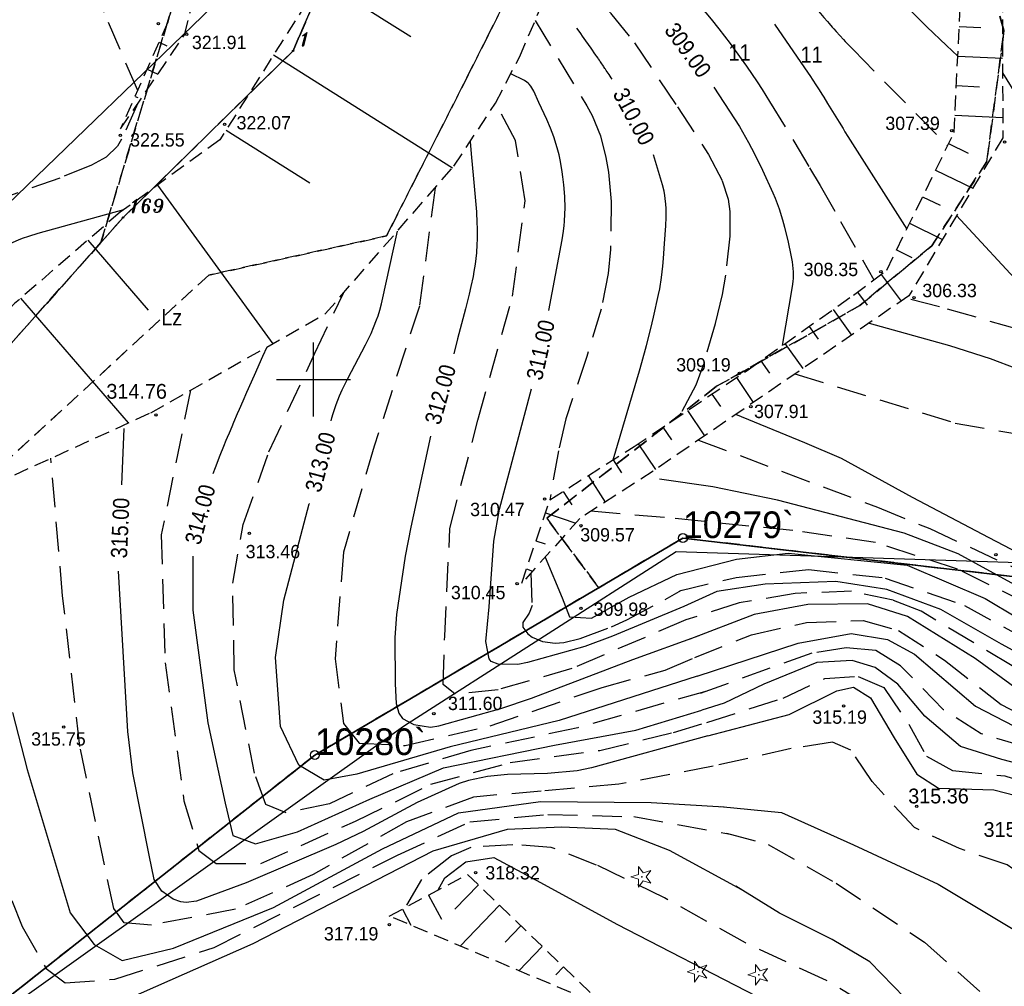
# Model space of a CAD drawing. Extents: x 4615668 to 9294084, y 5331114 to 10688993.
# Tile 107 of 181: x 4655875 to 4655942, y 5335472 to 5335537. Entities that reach past the tile are written whole.
import ezdxf
from ezdxf.enums import TextEntityAlignment as Align

# ---------------------------------------------------------------- set-up
doc = ezdxf.new("R2010")
doc.units = 0
doc.header["$MEASUREMENT"] = 0
for name, pattern in [('GEN7', [13.75, 9.75, -1.5, 1, -1.5]), ('KONTUR', [1.5, 1, -0.5]), ('SKARPA1', [1.5, 1, -0.5]), ('WARSTWICA', [3, 2, -1])]:
    doc.linetypes.add(name, pattern=pattern)
for name, color, linetype in [('10', 7, 'Continuous'), ('2', 7, 'Continuous'), ('38', 7, 'Continuous'), ('47', 7, 'Continuous'), ('5', 7, 'Continuous'), ('50', 7, 'Continuous'), ('51', 7, 'Continuous'), ('52', 7, 'Continuous'), ('57', 7, 'Continuous'), ('59', 7, 'Continuous'), ('60', 7, 'Continuous'), ('62', 7, 'Continuous'), ('7', 4, 'GEN7'), ('SZZPZ_922', 7, 'Continuous')]:
    doc.layers.add(name, color=color, linetype=linetype)
doc.styles.add('ITALICT', font='ITALICT', dxfattribs={"height": 0.2})
doc.styles.add('txt', font='TXT', dxfattribs={"height": 0.2})

# ---------------------------------------------------------------- blocks, each defined once
blk = doc.blocks.new('203')
at = {"layer": '57', "color": 3, "linetype": 'Continuous'}
blk.add_circle((0, 0), 0.045, dxfattribs=at)
blk = doc.blocks.new('WYS')
at = {"layer": '52', "color": 67, "linetype": 'Continuous'}
blk.add_circle((0, 0), 0.08, dxfattribs=at)
blk = doc.blocks.new('DI')
at = {"layer": 'SZZPZ_922', "color": 7, "linetype": 'Continuous', "lineweight": 13}
for p, q in [((-0.227, 0.699), (0.087, 0.267)), ((-0.227, 0.164), (-0.227, 0.699)), ((-0.736, -0.001), (-0.227, 0.164)), ((0.087, 0.267), (0.595, 0.431)), ((0.595, 0.431), (0.281, -0.001)), ((-0.227, -0.166), (-0.736, -0.001)), ((-0.227, -0.702), (-0.227, -0.166)), ((0.087, -0.268), (-0.227, -0.702)), ((0.595, -0.434), (0.087, -0.268)), ((0.281, -0.001), (0.595, -0.434))]:
    blk.add_line(p, q, dxfattribs=at)
blk.add_circle((0, 0), 0.0203, dxfattribs=at)

msp = doc.modelspace()

# ---------------------------------------------------------------- linework, layer by layer
at = {"layer": '2', "color": 5, "linetype": 'Continuous'}
for p, q in [((4655893.594, 5335535.22), (4655899.206, 5335548.144)), ((4655890.034, 5335540.036), (4655866.325, 5335517.137)), ((4655882.12, 5335523.957), (4655893.594, 5335535.22)), ((4655868.216, 5335508.332), (4655882.12, 5335523.957)), ((4655919.927, 5335502.305), (4655895.067, 5335487.645)), ((4655895.067, 5335487.645), (4655919.927, 5335502.305)), ((4655956.517, 5335498.035), (4655919.927, 5335502.305)), ((4655919.927, 5335502.305), (4655956.517, 5335498.035)), ((4655895.067, 5335487.645), (4655870.587, 5335468.295)), ((4655870.587, 5335468.295), (4655895.067, 5335487.645))]:
    msp.add_line(p, q, dxfattribs=at)
at = {"layer": '38', "color": 97, "linetype": 'Continuous'}
msp.add_lwpolyline([(4655856.102, 5335483.865), (4655858.385, 5335495.383), (4655870.18, 5335467.567), (4655901.047, 5335489.6), (4655919.475, 5335501.407), (4655942.582, 5335500.661), (4655954.861, 5335497.336), (4655974.836, 5335505.586)], dxfattribs=at)
at = {"layer": '50', "color": 245, "linetype": 'WARSTWICA'}
for points in [[(4655883.102, 5335532.552), (4655880.842, 5335537.818), (4655880.432, 5335538.801), (4655880.169, 5335539.46), (4655879.667, 5335540.789), (4655879.428, 5335541.457), (4655878.97, 5335542.803), (4655878.538, 5335544.156), (4655878.263, 5335545.063), (4655877.741, 5335546.883), (4655875.398, 5335555.35)], [(4655919.829, 5335549.565), (4655926.732, 5335540.804), (4655927.325, 5335540.054), (4655927.623, 5335539.68), (4655927.923, 5335539.306), (4655928.073, 5335539.12), (4655928.376, 5335538.749), (4655928.528, 5335538.564), (4655928.756, 5335538.288), (4655929.063, 5335537.921), (4655929.218, 5335537.738), (4655929.451, 5335537.465), (4655929.686, 5335537.194), (4655929.804, 5335537.059), (4655930.015, 5335536.819), (4655930.121, 5335536.7), (4655930.281, 5335536.523), (4655930.522, 5335536.257), (4655930.765, 5335535.994), (4655930.888, 5335535.863), (4655931.135, 5335535.603), (4655931.259, 5335535.474), (4655931.447, 5335535.281), (4655937.799, 5335528.806)], [(4655913.723, 5335546.748), (4655920.749, 5335538.65), (4655921.473, 5335537.797), (4655921.829, 5335537.365), (4655922.354, 5335536.709), (4655923.122, 5335535.71), (4655923.867, 5335534.693), (4655924.229, 5335534.177), (4655924.936, 5335533.133), (4655925.28, 5335532.605), (4655925.783, 5335531.804), (4655927.412, 5335529.121), (4655928.48, 5335527.323), (4655929.185, 5335526.12), (4655930.576, 5335523.703), (4655932.824, 5335519.754)], [(4655911.686, 5335541.52), (4655915.043, 5335537.779), (4655916.657, 5335535.753), (4655919.564, 5335531.434), (4655921.656, 5335528.229), (4655922.584, 5335526.451), (4655922.987, 5335525.206), (4655923.1, 5335524.369), (4655923.09, 5335522.695), (4655922.811, 5335520.067), (4655922.581, 5335518.755), (4655922.107, 5335516.788), (4655921.29, 5335513.976), (4655920.791, 5335512.626), (4655919.779, 5335510.737), (4655919.618, 5335510.502)], [(4655909.951, 5335537.281), (4655913.446, 5335531.502), (4655913.801, 5335530.852), (4655914.353, 5335529.471), (4655914.726, 5335528.014), (4655914.892, 5335527.022), (4655915.073, 5335525.041), (4655915.038, 5335521.8), (4655914.867, 5335520.175), (4655914.412, 5335517.766), (4655913.435, 5335514.569), (4655912.016, 5335510.358), (4655911.514, 5335508.202), (4655910.944, 5335504.893)], [(4655941.518, 5335533.728), (4655944.345, 5335529.126), (4655944.618, 5335528.613), (4655945.009, 5335527.518), (4655945.583, 5335525.225), (4655945.999, 5335524.126), (4655947.077, 5335522.205), (4655947.697, 5335521.297), (4655948.733, 5335520.003), (4655949.952, 5335518.829), (4655951.664, 5335517.372), (4655952.444, 5335516.566), (4655953.582, 5335515.15), (4655955.675, 5335512.182), (4655957.787, 5335508.301), (4655959.298, 5335506.376), (4655960.186, 5335505.539), (4655961.719, 5335504.465), (4655963.212, 5335503.765), (4655963.98, 5335503.524), (4655965.163, 5335503.299), (4655969.162, 5335502.832)], [(4655883.123, 5335531.678), (4655882.02, 5335529.253), (4655881.748, 5335528.79), (4655880.976, 5335528.048), (4655879.994, 5335527.49), (4655877.847, 5335526.631), (4655872.614, 5335524.789), (4655868.502, 5335522.883), (4655866.567, 5335521.694), (4655864.755, 5335520.352), (4655861.324, 5335517.468), (4655857.891, 5335514.363)], [(4655920.124, 5335496.777), (4655912.429, 5335493.485), (4655907.446, 5335492.061), (4655904.548, 5335491.756), (4655903.734, 5335492.417), (4655903.836, 5335495.673), (4655904.192, 5335502.947), (4655906.073, 5335510.273), (4655908.412, 5335518.639), (4655909.276, 5335525.1), (4655908.615, 5335529.169), (4655907.278, 5335531.696)], [(4655903.193, 5335525.975), (4655902.128, 5335517.979), (4655899.077, 5335508.517), (4655896.992, 5335501.344), (4655896.435, 5335494.146), (4655896.995, 5335489.771), (4655898.062, 5335488.448), (4655901.164, 5335488.296), (4655906.91, 5335489.618), (4655914.463, 5335492.213), (4655918.734, 5335493.383), (4655920.732, 5335494.239)], [(4655921.533, 5335491.965), (4655912.834, 5335489.483), (4655905.614, 5335487.956), (4655900.326, 5335486.379), (4655896.055, 5335484.344), (4655893.133, 5335483.735), (4655891.76, 5335484.295), (4655890.997, 5335486.431), (4655889.624, 5335493.401), (4655889.523, 5335499.251), (4655890.235, 5335503.219), (4655891.964, 5335508.125), (4655895.066, 5335514.789), (4655896.996, 5335518.854)], [(4655976.319, 5335472.932), (4655975.277, 5335474.792), (4655972.666, 5335478.136), (4655969.015, 5335482.442), (4655967.256, 5335484.648), (4655960.783, 5335493.46), (4655957.65, 5335497.938), (4655956.757, 5335499.309), (4655955.139, 5335502.148), (4655952.106, 5335507.966), (4655950.426, 5335510.798), (4655949.854, 5335511.583), (4655948.472, 5335512.963), (4655945.997, 5335514.773), (4655944.689, 5335515.521), (4655942.608, 5335516.389), (4655937.261, 5335517.938), (4655934.953, 5335518.514)], [(4655927.483, 5335513.39), (4655938.305, 5335510.078), (4655944.732, 5335508.951), (4655946.467, 5335507.449), (4655950.83, 5335499.799), (4655957.245, 5335490.535), (4655963.202, 5335480.914), (4655965.017, 5335476.725), (4655966.988, 5335468.981), (4655968.911, 5335464.428), (4655972.331, 5335461.663)], [(4655886.67, 5335512.294), (4655884.697, 5335502.532), (4655884.952, 5335493.883), (4655886.223, 5335484.548), (4655887.24, 5335481.19), (4655888.409, 5335480.326), (4655891.409, 5335480.326), (4655897.816, 5335483.174), (4655902.9, 5335485.667), (4655908.258, 5335487.142), (4655914.309, 5335487.956), (4655919.292, 5335489.177), (4655921.551, 5335489.847)], [(4655920.976, 5335508.927), (4655933.064, 5335504.389), (4655936.599, 5335502.942), (4655943.543, 5335499.729), (4655946.71, 5335498.174), (4655948.247, 5335497.308), (4655950.471, 5335495.826), (4655951.027, 5335495.34), (4655951.969, 5335494.211), (4655954.979, 5335490.023), (4655956.393, 5335487.862), (4655958.701, 5335484.034), (4655959.77, 5335482.08), (4655961.225, 5335479.066), (4655962.368, 5335475.947), (4655963.636, 5335471.699), (4655964.359, 5335469.603), (4655965.395, 5335466.872), (4655965.982, 5335465.54), (4655967.095, 5335463.662), (4655969.437, 5335460.795)], [(4655921.978, 5335486.898), (4655915.59, 5335485.67), (4655910.353, 5335485.213), (4655905.776, 5335484.806), (4655901.251, 5335483.127), (4655894.946, 5335479.566), (4655889.709, 5335477.226), (4655884.028, 5335476.162), (4655882.197, 5335476.315), (4655881.485, 5335477.281), (4655879.197, 5335488.219), (4655878.036, 5335498.411), (4655877.236, 5335507.692)], [(4655966.92, 5335460.15), (4655966.114, 5335461.531), (4655963.378, 5335467.386), (4655960.991, 5335474.9), (4655958.371, 5335480.609), (4655956.102, 5335484.891), (4655951.677, 5335490.774), (4655948.242, 5335494.327), (4655943.293, 5335497.823), (4655938.461, 5335500.211), (4655932.941, 5335502.003), (4655927.352, 5335502.819), (4655918.678, 5335503.692), (4655913.713, 5335504.111)], [(4655909.665, 5335499.96), (4655909.735, 5335497.755), (4655909.533, 5335497.242), (4655909.111, 5335496.596), (4655909.125, 5335496.28), (4655909.453, 5335495.842), (4655909.752, 5335495.609), (4655910.447, 5335495.313), (4655911.301, 5335495.214), (4655911.876, 5335495.248), (4655912.989, 5335495.517), (4655915.113, 5335496.312), (4655916.142, 5335496.789), (4655918.735, 5335498.162), (4655919.831, 5335498.78)], [(4655919.693, 5335498.748), (4655923.517, 5335499.642), (4655928.412, 5335500.178), (4655933.594, 5335499.606), (4655938.954, 5335497.747), (4655944.065, 5335494.958), (4655948.41, 5335491.616), (4655952.27, 5335487.325), (4655955.807, 5335481.39), (4655959.37, 5335474.328), (4655961.657, 5335466.963), (4655963.467, 5335461.888), (4655965.299, 5335458.413)], [(4655963.918, 5335456.927), (4655963.754, 5335457.303), (4655961.717, 5335461.236), (4655959.894, 5335465.92), (4655957.968, 5335472.873), (4655955.364, 5335479.261), (4655951.612, 5335485.339), (4655947.515, 5335490.102), (4655942.155, 5335493.677), (4655936.008, 5335497.36), (4655934.124, 5335498.102), (4655931.301, 5335498.71), (4655927.513, 5335498.567), (4655923.733, 5335497.922), (4655920.124, 5335496.777)], [(4655866.967, 5335498.372), (4655871.286, 5335486.177), (4655875.303, 5335476.053), (4655876.929, 5335473.215), (4655878.2, 5335472.249), (4655881.556, 5335472.503), (4655888.268, 5335474.64), (4655900.655, 5335480.888), (4655905.536, 5335483.126), (4655910.81, 5335483.636), (4655916.607, 5335483.483), (4655923.015, 5335482.32)], [(4655920.732, 5335494.239), (4655924.555, 5335495.776), (4655928.272, 5335496.599), (4655932.096, 5335496.742), (4655934.49, 5335496.062), (4655937.599, 5335494.06), (4655941.423, 5335491.057), (4655945.475, 5335488.965), (4655947.977, 5335486.748), (4655951.8, 5335481.528), (4655955.118, 5335475.367), (4655957.406, 5335467.465), (4655959.476, 5335460.907), (4655960.584, 5335458.118), (4655960.548, 5335456.652), (4655959.119, 5335455.651), (4655954.973, 5335454.292), (4655951.721, 5335451.825), (4655946.197, 5335446.156), (4655940.621, 5335439.426)], [(4655934.437, 5335439.567), (4655940.195, 5335444.555), (4655946.27, 5335449.596), (4655951.202, 5335453.779), (4655953.436, 5335455.87), (4655956.331, 5335457.264), (4655957.081, 5335458.265), (4655957.045, 5335460.446), (4655955.509, 5335465.631), (4655951.516, 5335477.319), (4655949.085, 5335482.289), (4655946.691, 5335485.543), (4655944.761, 5335487.402), (4655943.046, 5335488.189), (4655940.08, 5335489.083), (4655937.521, 5335490.705), (4655934.626, 5335493.673), (4655932.946, 5335494.71), (4655930.945, 5335494.889), (4655928.622, 5335494.531), (4655921.015, 5335491.778)], [(4655921.551, 5335489.847), (4655926.697, 5335491.492), (4655929.521, 5335492.815), (4655931.772, 5335492.958), (4655933.487, 5335492.207), (4655935.238, 5335489.633), (4655936.382, 5335487.559), (4655938.133, 5335486.594), (4655941.671, 5335486.236), (4655944.423, 5335485.342), (4655946.374, 5335483.256), (4655947.768, 5335480.288), (4655949.412, 5335475.962), (4655950.877, 5335471.242), (4655952.341, 5335465.435), (4655953.949, 5335459.857), (4655954.128, 5335458.686), (4655951.233, 5335456.863), (4655947.445, 5335453.251), (4655942.985, 5335449.694), (4655937.839, 5335446.047), (4655933.515, 5335444.152), (4655929.191, 5335442.722), (4655924.021, 5335441.861)], [(4655910.877, 5335447.287), (4655914.743, 5335446.212), (4655919.676, 5335445.486), (4655924.731, 5335445.534), (4655928.691, 5335446.297), (4655933.944, 5335448.014), (4655939.018, 5335450.588), (4655942.842, 5335453.413), (4655946.237, 5335457.024), (4655948.346, 5335460.635), (4655948.731, 5335462.534), (4655948.552, 5335465.93), (4655947.122, 5335471.329), (4655945.872, 5335476.049), (4655944.657, 5335478.23), (4655941.833, 5335480.232), (4655938.595, 5335481.321), (4655935.558, 5335482.751), (4655932.699, 5335485.862), (4655931.269, 5335487.971), (4655930.018, 5335488.507), (4655927.231, 5335488.078), (4655921.978, 5335486.898)], [(4655922.871, 5335482.358), (4655925.694, 5335481.607), (4655930.269, 5335478.997), (4655936.237, 5335474.992), (4655940.699, 5335471.043), (4655942.271, 5335467.897), (4655942.414, 5335463.928), (4655940.987, 5335459.486), (4655938.057, 5335454.659), (4655934.697, 5335452.049), (4655931.624, 5335450.189), (4655928.229, 5335448.974), (4655924.368, 5335447.832), (4655920.16, 5335447.396), (4655916.557, 5335447.686), (4655913.002, 5335448.461), (4655911.169, 5335449.095)], [(4655914.539, 5335449.975), (4655916.388, 5335449.256), (4655919.169, 5335449.159), (4655922.192, 5335449.691), (4655924.732, 5335450.949), (4655927.729, 5335453.121), (4655929.551, 5335454.409), (4655932.16, 5335457.162), (4655934.662, 5335460.415), (4655935.877, 5335463.276), (4655935.807, 5335465.76), (4655934.592, 5335468.37), (4655932.233, 5335470.837), (4655929.625, 5335472.41), (4655924.157, 5335474.949), (4655918.679, 5335477.999), (4655914.091, 5335480.216), (4655911.033, 5335481.403), (4655908.442, 5335481.59), (4655905.602, 5335481.403), (4655904.291, 5335480.841), (4655902.262, 5335479.248), (4655901.162, 5335477.334)]]:
    msp.add_lwpolyline(points, dxfattribs=at)
at = {"layer": '50', "color": 216, "linetype": 'Continuous'}
for points in [[(4655929.536, 5335544.654), (4655931.375, 5335542.343), (4655932.026, 5335541.543), (4655932.47, 5335541.018), (4655933.379, 5335539.984), (4655933.843, 5335539.476), (4655934.789, 5335538.475), (4655935.755, 5335537.493), (4655936.409, 5335536.849), (4655937.735, 5335535.58), (4655938.492, 5335534.869)], [(4655926.111, 5335537.015), (4655928.393, 5335533.707), (4655928.498, 5335533.553), (4655928.706, 5335533.244), (4655928.91, 5335532.932), (4655929.044, 5335532.724), (4655929.133, 5335532.584), (4655929.31, 5335532.304), (4655929.441, 5335532.093), (4655929.702, 5335531.669), (4655930.478, 5335530.396), (4655930.739, 5335529.973), (4655930.87, 5335529.762), (4655931.069, 5335529.446), (4655935.048, 5335523.179)], [(4655910.873, 5335517.671), (4655911.766, 5335522.452), (4655911.858, 5335523.033), (4655911.903, 5335523.422), (4655911.926, 5335523.683), (4655911.955, 5335524.206), (4655911.963, 5335524.6), (4655911.945, 5335525.388), (4655911.887, 5335526.177), (4655911.827, 5335526.701), (4655911.779, 5335527.05), (4655911.664, 5335527.743), (4655911.566, 5335528.208), (4655911.488, 5335528.513), (4655911.307, 5335529.113), (4655911.205, 5335529.41), (4655910.98, 5335529.997), (4655910.733, 5335530.579), (4655910.193, 5335531.74), (4655909.855, 5335532.492), (4655909.725, 5335532.727), (4655909.652, 5335532.836), (4655909.544, 5335532.969), (4655909.485, 5335533.03), (4655909.389, 5335533.113), (4655909.226, 5335533.215), (4655908.304, 5335533.68)], [(4655922.016, 5335532.762), (4655923.409, 5335530.635), (4655923.743, 5335530.107), (4655923.957, 5335529.75), (4655924.365, 5335529.025), (4655924.561, 5335528.658), (4655924.938, 5335527.915), (4655925.299, 5335527.162), (4655925.995, 5335525.63), (4655926.148, 5335525.27), (4655926.421, 5335524.543), (4655926.655, 5335523.806), (4655926.794, 5335523.308), (4655927.039, 5335522.295), (4655927.225, 5335521.412), (4655927.3, 5335520.968), (4655927.351, 5335520.524), (4655927.367, 5335520.303), (4655927.37, 5335519.861), (4655927.356, 5335519.64), (4655927.314, 5335519.311), (4655926.626, 5335515.31)], [(4655905.561, 5335529.096), (4655905.618, 5335528.261), (4655905.776, 5335526.586), (4655905.919, 5335525.098), (4655905.975, 5335524.355), (4655906.013, 5335523.613), (4655906.024, 5335523.243), (4655906.025, 5335522.505), (4655906.013, 5335522.136), (4655905.979, 5335521.585), (4655905.893, 5335520.82), (4655905.814, 5335520.311), (4655905.753, 5335519.973), (4655905.612, 5335519.297), (4655905.495, 5335518.792), (4655905.237, 5335517.783), (4655904.698, 5335515.766), (4655904.455, 5335514.756)], [(4655855.273, 5335508.056), (4655861.459, 5335513.999), (4655861.928, 5335514.434), (4655862.249, 5335514.715), (4655862.908, 5335515.256), (4655863.246, 5335515.518), (4655863.932, 5335516.027), (4655864.633, 5335516.519), (4655866.059, 5335517.472), (4655866.585, 5335517.812), (4655867.648, 5335518.47), (4655868.723, 5335519.103), (4655869.447, 5335519.514), (4655870.91, 5335520.317), (4655871.701, 5335520.752), (4655872.757, 5335521.336), (4655873.287, 5335521.62), (4655874.091, 5335522.026), (4655874.498, 5335522.216), (4655875.047, 5335522.452), (4655875.325, 5335522.561), (4655875.745, 5335522.713), (4655876.388, 5335522.911), (4655882.164, 5335524.493)], [(4655938.411, 5335524.097), (4655943.157, 5335518.957), (4655949.141, 5335516.025), (4655951.93, 5335514.128), (4655955.162, 5335508.477), (4655959.285, 5335501.407), (4655965.483, 5335493.54), (4655972.929, 5335484.636), (4655975.388, 5335482.027), (4655977.33, 5335481.28), (4655978.102, 5335481.227)], [(4655896.168, 5335510.234), (4655896.217, 5335510.421), (4655896.303, 5335510.728), (4655896.505, 5335511.331), (4655896.741, 5335511.923), (4655896.915, 5335512.313), (4655897.289, 5335513.082), (4655898.489, 5335515.362), (4655898.861, 5335516.131), (4655899.033, 5335516.52), (4655899.242, 5335517.045), (4655899.337, 5335517.31), (4655899.466, 5335517.713), (4655899.576, 5335518.122), (4655899.624, 5335518.329), (4655900.643, 5335523.045)], [(4655932.505, 5335516.835), (4655937.938, 5335515.324), (4655940.666, 5335514.446), (4655942.448, 5335513.753), (4655945.962, 5335512.157), (4655946.415, 5335511.893), (4655947.186, 5335511.184), (4655948.706, 5335509.143), (4655949.374, 5335508.082), (4655950.265, 5335506.421), (4655952.518, 5335501.481), (4655953.027, 5335500.105), (4655953.687, 5335498.263), (4655954.115, 5335497.385), (4655956.879, 5335492.99), (4655960.84, 5335487.318), (4655962.751, 5335484.437), (4655970.83, 5335471.549), (4655974.799, 5335464.847)], [(4655891.823, 5335515.212), (4655891.538, 5335514.567), (4655890.964, 5335513.277), (4655890.454, 5335512.131), (4655890.2, 5335511.557), (4655889.949, 5335510.983), (4655889.824, 5335510.695), (4655889.576, 5335510.119), (4655889.453, 5335509.831), (4655889.271, 5335509.397), (4655889.145, 5335509.094), (4655889.063, 5335508.891), (4655888.9, 5335508.484), (4655888.66, 5335507.873), (4655888.342, 5335507.057), (4655888.182, 5335506.649)], [(4655919.994, 5335497.689), (4655915.174, 5335495.67), (4655913.292, 5335494.981), (4655909.429, 5335493.889), (4655908.777, 5335493.767), (4655907.446, 5335493.788), (4655906.982, 5335493.955), (4655906.836, 5335494.144), (4655906.614, 5335495.313), (4655906.836, 5335497.654), (4655907.155, 5335502.09), (4655907.547, 5335504.267), (4655909.696, 5335512.377)], [(4655970.917, 5335461.261), (4655970.263, 5335461.906), (4655967.544, 5335464.497), (4655966.071, 5335468.068), (4655963.299, 5335476.373), (4655960.658, 5335482.853), (4655955.594, 5335491.31), (4655952.422, 5335495.477), (4655950.343, 5335497.572), (4655947.96, 5335499.117), (4655944.063, 5335500.525), (4655940.603, 5335502.315), (4655935.44, 5335505.04), (4655930.627, 5335507.679), (4655928.149, 5335508.738), (4655923.489, 5335510.651)], [(4655902.887, 5335509.19), (4655901.553, 5335503.031), (4655901.171, 5335501.076), (4655900.587, 5335497.13), (4655900.472, 5335495.579), (4655900.488, 5335492.463), (4655900.554, 5335491.138), (4655900.742, 5335490.479), (4655900.991, 5335490.125), (4655901.759, 5335489.716), (4655902.885, 5335489.539), (4655903.437, 5335489.614), (4655907.628, 5335490.789), (4655909.691, 5335491.496), (4655916.555, 5335494.091), (4655921.021, 5335495.722)], [(4655968.188, 5335460.49), (4655966.422, 5335462.919), (4655964.814, 5335466.093), (4655963.336, 5335469.754), (4655961.512, 5335475.627), (4655959.763, 5335480.049), (4655956.559, 5335485.805), (4655953.096, 5335490.531), (4655950.355, 5335493.966), (4655946.85, 5335496.7), (4655942.344, 5335499.139), (4655938.511, 5335501.25), (4655934.871, 5335502.642), (4655926.321, 5335504.876), (4655921.942, 5335505.765), (4655918.335, 5335506.29)], [(4655920.899, 5335492.964), (4655911.573, 5335489.97), (4655904.2, 5335488.19), (4655897.895, 5335486.358), (4655895.708, 5335485.951), (4655893.98, 5335486.969), (4655892.759, 5335489.563), (4655892.403, 5335494.243), (4655892.963, 5335498.11), (4655894.692, 5335504.621), (4655894.699, 5335504.649)], [(4655886.829, 5335501.087), (4655886.83, 5335497.442), (4655887.847, 5335489.811), (4655889.016, 5335484.399), (4655889.525, 5335482.212), (4655891.05, 5335481.652), (4655893.897, 5335482.466), (4655898.779, 5335484.654), (4655903.762, 5335486.79), (4655911.261, 5335488.312), (4655916.752, 5335489.329), (4655921.203, 5335490.675)], [(4655964.806, 5335457.841), (4655963.874, 5335459.556), (4655962.567, 5335461.675), (4655961.164, 5335465.56), (4655959.072, 5335472.065), (4655957.793, 5335475.981), (4655955.378, 5335480.753), (4655952.44, 5335485.707), (4655949.46, 5335489.383), (4655945.301, 5335493.042), (4655941.434, 5335495.133), (4655937.34, 5335497.475), (4655933.7, 5335498.83), (4655930.247, 5335499.364), (4655925.47, 5335499.195), (4655922.228, 5335498.706), (4655919.994, 5335497.689)], [(4655942.918, 5335439.846), (4655946.974, 5335445.244), (4655951.276, 5335450.038), (4655953.613, 5335451.998), (4655955.598, 5335453.108), (4655958.018, 5335453.79), (4655960.764, 5335454.724), (4655961.902, 5335455.485), (4655962.298, 5335456.59), (4655961.874, 5335458.298), (4655959.865, 5335462.851), (4655957.803, 5335469.995), (4655956.788, 5335473.844), (4655955.658, 5335476.686), (4655953.769, 5335480.112), (4655950.73, 5335484.765), (4655948.496, 5335487.651), (4655944.673, 5335490.493), (4655939.671, 5335494.175), (4655935.093, 5335496.996), (4655932.383, 5335497.867), (4655928.36, 5335497.822), (4655924.748, 5335497.14), (4655920.394, 5335495.484)], [(4655920.899, 5335492.964), (4655927.699, 5335495.197), (4655931.292, 5335495.854), (4655933.752, 5335495.453), (4655935.559, 5335494.465), (4655939.676, 5335490.938), (4655944.913, 5335488.239), (4655948.37, 5335485.025), (4655951.56, 5335480.146), (4655953.807, 5335475.302), (4655957.35, 5335464.565), (4655958.516, 5335460.122), (4655958.452, 5335457.464), (4655957.921, 5335456.427), (4655955.731, 5335455.396), (4655953.364, 5335454.457), (4655948.196, 5335449.778), (4655941.36, 5335442.971), (4655937.423, 5335439.318)], [(4655929.956, 5335439.652), (4655939.072, 5335445.426), (4655946.029, 5335450.453), (4655949.694, 5335454.058), (4655953.463, 5335456.843), (4655954.572, 5335457.419), (4655955.38, 5335458.893), (4655955.293, 5335462.492), (4655952.836, 5335469.898), (4655949.851, 5335477.947), (4655948.337, 5335481.647), (4655947.222, 5335483.439), (4655945.509, 5335485.517), (4655944.328, 5335486.603), (4655941.459, 5335487.353), (4655938.674, 5335488.221), (4655936.255, 5335490.274), (4655934.43, 5335492.444), (4655932.911, 5335493.562), (4655931.353, 5335494.034), (4655928.961, 5335493.901), (4655925.392, 5335492.435), (4655922.716, 5335491.161), (4655921.203, 5335490.675)], [(4655874.648, 5335490.512), (4655875.649, 5335486.667), (4655878.547, 5335476.978), (4655880.174, 5335474.841), (4655882.056, 5335473.773), (4655885.513, 5335474.587), (4655892.276, 5335477.334), (4655899.648, 5335481.302), (4655904.765, 5335483.738), (4655910.307, 5335484.501), (4655917.781, 5335484.45), (4655922.704, 5335484.146)], [(4655922.448, 5335484.172), (4655926.574, 5335483.756), (4655931.445, 5335481.577), (4655937.167, 5335478.929), (4655942.342, 5335475.809), (4655944.67, 5335473.022), (4655946.091, 5335466.447), (4655946.102, 5335461.72), (4655945.195, 5335458.401), (4655943.558, 5335456.055), (4655940.57, 5335453.786), (4655936.06, 5335451.102), (4655931.134, 5335448.911), (4655928.431, 5335447.988), (4655924.223, 5335446.888), (4655920.185, 5335446.598), (4655916.678, 5335446.791), (4655910.565, 5335448.304)], [(4655923.905, 5335478.547), (4655919.029, 5335481.19), (4655915.368, 5335482.614), (4655911.758, 5335482.767), (4655908.047, 5335482.614), (4655903.032, 5335481.145), (4655890.879, 5335474.887), (4655882.367, 5335471.13), (4655878.96, 5335470.214), (4655875.961, 5335470.265), (4655874.232, 5335471.181), (4655872.452, 5335474.894), (4655869.147, 5335481.253), (4655868.277, 5335482.897)], [(4655903.402, 5335478.528), (4655903.851, 5335479.344), (4655905.255, 5335480.437), (4655907.159, 5335480.718), (4655910.312, 5335479.032), (4655915.461, 5335476.221), (4655924.903, 5335471.344), (4655930.375, 5335468.297), (4655933.515, 5335465.34), (4655933.614, 5335464.69), (4655933.173, 5335463.142), (4655931.693, 5335461.194), (4655927.082, 5335456.551), (4655923.206, 5335452.685), (4655921.271, 5335450.967), (4655918.998, 5335449.975), (4655917.305, 5335450.072), (4655916.459, 5335450.477)], [(4655912.961, 5335449.563), (4655914.816, 5335448.63), (4655917.428, 5335448.098), (4655920.451, 5335448.025), (4655924.223, 5335448.678), (4655928.187, 5335449.871), (4655930.782, 5335451.874), (4655934.212, 5335454.944), (4655936.69, 5335457.817), (4655937.681, 5335460.415), (4655938.045, 5335463.769), (4655937.282, 5335467.287), (4655935.71, 5335470.432), (4655932.549, 5335473.667), (4655930.017, 5335475.182), (4655926.449, 5335476.959), (4655923.509, 5335478.794)]]:
    msp.add_lwpolyline(points, dxfattribs=at)
at = {"layer": '50', "color": 7, "linetype": 'Continuous'}
for points in [[(4655915.148, 5335533.298), (4655915.078, 5335533.404), (4655914.938, 5335533.616), (4655914.813, 5335533.804), (4655914.751, 5335533.899), (4655914.689, 5335533.993), (4655914.657, 5335534.04), (4655914.595, 5335534.133), (4655914.563, 5335534.18), (4655914.516, 5335534.25), (4655914.452, 5335534.344), (4655914.41, 5335534.406), (4655914.353, 5335534.489), (4655914.324, 5335534.531), (4655914.282, 5335534.593), (4655914.225, 5335534.676), (4655914.196, 5335534.718), (4655914.11, 5335534.842), (4655914.053, 5335534.925), (4655913.939, 5335535.09), (4655913.809, 5335535.276), (4655913.723, 5335535.4), (4655913.55, 5335535.648), (4655913.377, 5335535.895), (4655913.147, 5335536.225), (4655913.031, 5335536.39), (4655912.859, 5335536.638), (4655912.773, 5335536.762)], [(4655915.225, 5335507.598), (4655916.989, 5335513.608), (4655917.152, 5335514.176), (4655917.461, 5335515.314), (4655917.75, 5335516.458), (4655917.934, 5335517.224), (4655918.287, 5335518.767), (4655918.365, 5335519.147), (4655918.487, 5335519.91), (4655918.574, 5335520.676), (4655918.619, 5335521.187), (4655918.691, 5335522.21), (4655918.769, 5335523.389), (4655918.792, 5335523.983), (4655918.789, 5335524.574), (4655918.774, 5335524.868), (4655918.736, 5335525.257), (4655918.709, 5335525.45), (4655918.657, 5335525.738), (4655918.549, 5335526.162), (4655917.935, 5335528.197)], [(4655882.039, 5335505.907), (4655882.196, 5335509.707)], [(4655910.618, 5335501.019), (4655911.768, 5335498.264), (4655912.276, 5335496.993), (4655913.751, 5335496.891), (4655916.293, 5335498.315), (4655919.525, 5335499.847), (4655923.552, 5335500.881), (4655927.036, 5335501.287), (4655935.076, 5335500.48), (4655940.344, 5335498.231), (4655946.887, 5335494.297), (4655949.943, 5335491.138), (4655954.541, 5335485.338), (4655957.941, 5335479.627), (4655959.925, 5335475.107)], [(4655921.601, 5335488.936), (4655913.752, 5335486.786), (4655912.775, 5335486.576), (4655910.771, 5335486.398), (4655908.069, 5335486.321), (4655906.737, 5335486.199), (4655905.437, 5335485.93), (4655904.804, 5335485.718), (4655901.982, 5335484.429), (4655898.336, 5335482.491), (4655896.478, 5335481.599), (4655890.427, 5335479.005), (4655887.071, 5335477.784), (4655886.374, 5335477.683), (4655886.019, 5335477.721), (4655885.489, 5335477.897), (4655884.733, 5335478.445), (4655884.205, 5335479.234), (4655883.868, 5335480.887), (4655882.765, 5335486.433), (4655882.444, 5335489.23), (4655881.809, 5335500.062)], [(4655921.598, 5335488.935), (4655927.098, 5335490.376), (4655930.326, 5335491.975), (4655931.458, 5335492.226), (4655932.604, 5335491.519), (4655934.194, 5335488.805), (4655935.716, 5335486.347), (4655937.189, 5335485.41), (4655940.926, 5335485.293), (4655943.116, 5335484.733), (4655945.433, 5335482.646), (4655947.435, 5335478.405), (4655948.758, 5335473.193)]]:
    msp.add_lwpolyline(points, dxfattribs=at)
at = {"layer": '51', "color": 3, "linetype": 'Continuous'}
for p, q in [((4655895.486, 5335540.017), (4655901.55, 5335536.182)), ((4655938.59, 5335536.866), (4655940.049, 5335536.795)), ((4655884.543, 5335535.806), (4655885.075, 5335535.571)), ((4655892.279, 5335534.946), (4655904.354, 5335527.309)), ((4655938.492, 5335534.869), (4655941.515, 5335534.72)), ((4655883.733, 5335533.978), (4655884.465, 5335533.653)), ((4655938.394, 5335532.871), (4655939.957, 5335532.795)), ((4655882.923, 5335532.149), (4655883.123, 5335532.061)), ((4655938.295, 5335530.874), (4655941.528, 5335530.715)), ((4655882.113, 5335530.32), (4655882.18, 5335530.291)), ((4655889.072, 5335529.874), (4655894.721, 5335526.302)), ((4655937.874, 5335528.959), (4655939.201, 5335528.31)), ((4655936.996, 5335527.163), (4655939.504, 5335525.936)), ((4655884.434, 5335526.144), (4655892.221, 5335515.438)), ((4655936.117, 5335525.366), (4655937.298, 5335524.788)), ((4655935.239, 5335523.569), (4655937.454, 5335522.486)), ((4655879.733, 5335522.425), (4655883.812, 5335517.705)), ((4655934.36, 5335521.772), (4655935.395, 5335521.267)), ((4655933.309, 5335520.118), (4655934.662, 5335518.314)), ((4655875.193, 5335518.502), (4655882.469, 5335510.082)), ((4655931.709, 5335518.918), (4655932.36, 5335518.05)), ((4655930.082, 5335517.755), (4655931.313, 5335516.017)), ((4655928.45, 5335516.6), (4655929.056, 5335515.743)), ((4655926.817, 5335515.445), (4655928.014, 5335513.754)), ((4655925.185, 5335514.289), (4655925.774, 5335513.456)), ((4655923.541, 5335513.15), (4655924.677, 5335511.466)), ((4655921.883, 5335512.031), (4655922.456, 5335511.183)), ((4655920.225, 5335510.913), (4655921.379, 5335509.203)), ((4655918.567, 5335509.794), (4655919.148, 5335508.933)), ((4655916.91, 5335508.675), (4655918.08, 5335506.941)), ((4655915.225, 5335507.598), (4655915.788, 5335506.707)), ((4655913.534, 5335506.53), (4655914.671, 5335504.73)), ((4655911.843, 5335505.461), (4655912.417, 5335504.553)), ((4655910.644, 5335504.006), (4655912.685, 5335503.317)), ((4655910.004, 5335502.111), (4655910.616, 5335501.904)), ((4655909.364, 5335500.216), (4655909.772, 5335500.079)), ((4655906.11, 5335478.883), (4655904.514, 5335477.229)), ((4655902.744, 5335478.177), (4655903.614, 5335476.547)), ((4655900.979, 5335477.236), (4655901.559, 5335476.149)), ((4655907.549, 5335477.494), (4655904.893, 5335474.743)), ((4655908.988, 5335476.105), (4655907.928, 5335475.007)), ((4655910.427, 5335474.716), (4655908.844, 5335473.076)), ((4655911.866, 5335473.327), (4655911.343, 5335472.785))]:
    msp.add_line(p, q, dxfattribs=at)
at = {"layer": '51', "color": 3, "linetype": 'SKARPA1'}
for points in [[(4655902.337, 5335563.025), (4655902.324, 5335562.927), (4655898.541, 5335544.848), (4655888.653, 5335529.212), (4655881.922, 5335524.317), (4655874.78, 5335518.145), (4655866.665, 5335509.518), (4655861.963, 5335503.484), (4655858.408, 5335495.521)], [(4655891.545, 5335563.025), (4655891.449, 5335562.644), (4655886.969, 5335545.094), (4655885.143, 5335537.16), (4655881.949, 5335529.95)], [(4655881.949, 5335529.95), (4655886.268, 5335536.308), (4655888.631, 5335545.959), (4655891.663, 5335558.425), (4655893.051, 5335563.025)], [(4655934.487, 5335549.672), (4655937.537, 5335550.128), (4655941.497, 5335540.344), (4655941.532, 5335529.35), (4655935.191, 5335518.677), (4655917.923, 5335506.833), (4655912.963, 5335503.626), (4655909.044, 5335499.269)], [(4655909.044, 5335499.269), (4655910.944, 5335504.893), (4655916.623, 5335508.482), (4655924.263, 5335513.637), (4655931.448, 5335518.722), (4655933.692, 5335520.405), (4655938.238, 5335529.704), (4655938.694, 5335538.989), (4655934.487, 5335549.672)], [(4655865.783, 5335496.366), (4655870.706, 5335504.709), (4655883.989, 5335510.776), (4655895.774, 5335517.45), (4655904.461, 5335527.432), (4655907.278, 5335531.696), (4655908.908, 5335534.847), (4655910.879, 5335539.449)], [(4655900.097, 5335476.766), (4655905.383, 5335479.584), (4655918.857, 5335466.579), (4655920.935, 5335457.618), (4655920.068, 5335453.37), (4655918.075, 5335450.899), (4655910.386, 5335448.89)], [(4655910.386, 5335448.89), (4655914.217, 5335452.155), (4655918.593, 5335458.31), (4655913.74, 5335471.011), (4655900.097, 5335476.766)]]:
    msp.add_lwpolyline(points, dxfattribs=at)
at = {"layer": '60', "color": 7, "linetype": 'Continuous'}
for p, q in [((4655894.967, 5335510.525), (4655894.967, 5335515.525)), ((4655894.967, 5335510.525), (4655894.967, 5335515.525)), ((4655892.467, 5335513.025), (4655897.467, 5335513.025)), ((4655892.467, 5335513.025), (4655897.467, 5335513.025))]:
    msp.add_line(p, q, dxfattribs=at)
at = {"layer": '62', "color": 215, "linetype": 'Continuous'}
for centre in [(4655919.927, 5335502.305), (4655895.067, 5335487.645)]:
    msp.add_circle(centre, 0.3, dxfattribs=at)
at = {"layer": '7', "color": 245, "linetype": 'KONTUR'}
for p, q in [((4655892.939, 5335563.025), (4655880.615, 5335522.264)), ((4655880.615, 5335522.264), (4655892.939, 5335563.025)), ((4655899.91, 5335522.714), (4655920.332, 5335563.025)), ((4655920.332, 5335563.025), (4655899.91, 5335522.714)), ((4655893.594, 5335535.22), (4655899.206, 5335548.144)), ((4655899.206, 5335548.144), (4655893.594, 5335535.22)), ((4655938.884, 5335546.247), (4655941.609, 5335536.586)), ((4655941.609, 5335536.586), (4655938.884, 5335546.247)), ((4655941.609, 5335536.586), (4655940.453, 5335527.75)), ((4655940.453, 5335527.75), (4655941.609, 5335536.586)), ((4655882.12, 5335523.957), (4655893.594, 5335535.22)), ((4655893.594, 5335535.22), (4655882.12, 5335523.957)), ((4655940.453, 5335527.75), (4655936.737, 5335522.054)), ((4655936.737, 5335522.054), (4655940.453, 5335527.75)), ((4655880.615, 5335522.264), (4655882.12, 5335523.957)), ((4655882.12, 5335523.957), (4655880.615, 5335522.264)), ((4655887.897, 5335520.071), (4655899.91, 5335522.714)), ((4655899.91, 5335522.714), (4655887.897, 5335520.071)), ((4655868.216, 5335508.332), (4655880.615, 5335522.264)), ((4655880.615, 5335522.264), (4655868.216, 5335508.332)), ((4655936.737, 5335522.054), (4655931.866, 5335518.008)), ((4655931.866, 5335518.008), (4655936.737, 5335522.054)), ((4655865.107, 5335499.098), (4655887.897, 5335520.071)), ((4655887.897, 5335520.071), (4655865.107, 5335499.098)), ((4655931.866, 5335518.008), (4655922.205, 5335512.558)), ((4655922.205, 5335512.558), (4655931.866, 5335518.008)), ((4655922.205, 5335512.558), (4655910.727, 5335503.64)), ((4655910.727, 5335503.64), (4655922.205, 5335512.558)), ((4655910.727, 5335503.64), (4655914.243, 5335498.953)), ((4655914.243, 5335498.953), (4655910.727, 5335503.64)), ((4655919.927, 5335502.305), (4655914.243, 5335498.953)), ((4655956.517, 5335498.035), (4655919.927, 5335502.305)), ((4655919.927, 5335502.305), (4655956.517, 5335498.035)), ((4655914.243, 5335498.953), (4655895.067, 5335487.645)), ((4655895.067, 5335487.645), (4655870.587, 5335468.295)), ((4655870.587, 5335468.295), (4655895.067, 5335487.645))]:
    msp.add_line(p, q, dxfattribs=at)
msp.add_lwpolyline([(4655895.067, 5335487.645), (4655914.243, 5335498.953), (4655919.927, 5335502.305)], dxfattribs=at)

# ---------------------------------------------------------------- block references
at = {"layer": '47', "color": 3, "linetype": 'Continuous'}
for p in [(4655917.156, 5335479.416), (4655920.94, 5335473.01), (4655925.051, 5335472.804)]:
    msp.add_blockref('DI', p, dxfattribs=at)
at = {"layer": '52', "color": 67, "linetype": 'Continuous'}
for p in [(4655884.503, 5335537.053), (4655886.412, 5335536.349), (4655888.975, 5335530.265), (4655938.077, 5335529.834), (4655881.94, 5335529.511), (4655941.654, 5335529.058), (4655933.294, 5335520.306), (4655935.535, 5335518.538), (4655923.738, 5335513.43), (4655924.513, 5335511.189), (4655884.336, 5335510.621), (4655910.58, 5335504.942), (4655913.042, 5335503.132), (4655890.645, 5335502.634), (4655941.06, 5335501.186), (4655908.731, 5335499.23), (4655913.042, 5335497.551), (4655903.104, 5335490.432), (4655930.781, 5335490.965), (4655878.105, 5335489.537), (4655935.721, 5335484.183), (4655905.927, 5335479.691), (4655900.101, 5335476.176)]:
    msp.add_blockref('WYS', p, dxfattribs=at)
at = {"layer": '57', "color": 3, "linetype": 'Continuous'}
for p in [(4655893.594, 5335535.22), (4655882.12, 5335523.957)]:
    msp.add_blockref('203', p, dxfattribs=at)

# ---------------------------------------------------------------- texts
at = {"layer": '10', "color": 125, "linetype": 'Continuous', "style": 'txt', "width": 0.909091}
msp.add_text('Lz', height=1.1, dxfattribs=at).set_placement((4655885.402, 5335517.22), align=Align.MIDDLE)
at = {"layer": '5', "color": 6, "linetype": 'Continuous', "style": 'txt', "width": 0.909091}
msp.add_text('11', height=1.1, dxfattribs=at).set_placement((4655923.009, 5335534.562))
msp.add_text('11', height=1.1, dxfattribs=at).set_placement((4655928.617, 5335534.964), align=Align.MIDDLE)
at = {"layer": '50', "color": 6, "linetype": 'Continuous', "style": 'txt', "width": 0.909091}
for s, rotation, p in [('309.00', 305.97695, (4655920.272, 5335535.277)), ('310.00', 298.31832, (4655916.611, 5335530.788)), ('311.00', 77.48154, (4655910.309, 5335515.018)), ('312.00', 74.43742, (4655903.542, 5335512.011)), ('313.00', 75.31529, (4655895.435, 5335507.442)), ('314.00', 75.15854, (4655887.319, 5335503.901)), ('315.00', 87.63309, (4655881.918, 5335502.985))]:
    msp.add_text(s, height=1.1, rotation=rotation, dxfattribs=at).set_placement(p, align=Align.MIDDLE)
at = {"layer": '52', "color": 67, "linetype": 'Continuous', "style": 'txt'}
for s, height, p in [('321.91', 0.9, (4655886.764, 5335535.343)), ('322.07', 0.9, (4655889.779, 5335529.914)), ('307.39', 0.9, (4655933.596, 5335529.877)), ('322.55', 0.9, (4655882.593, 5335528.757)), ('308.35', 0.9, (4655928.08, 5335520.004)), ('306.33', 0.9, (4655936.095, 5335518.581)), ('309.19', 0.9, (4655919.472, 5335513.56)), ('314.76', 1, (4655880.988, 5335511.719)), ('307.91', 0.9, (4655924.729, 5335510.413)), ('310.47', 0.9, (4655905.555, 5335503.786)), ('309.57', 0.9, (4655912.992, 5335502.076)), ('313.46', 0.9, (4655890.394, 5335500.94)), ('310.45', 0.9, (4655904.259, 5335498.175)), ('309.98', 0.9, (4655913.896, 5335497.048)), ('311.60', 0.9, (4655904.058, 5335490.684)), ('315.19', 0.9, (4655928.67, 5335489.758)), ('315.75', 0.9, (4655875.91, 5335488.283)), ('315.36', 1, (4655935.142, 5335484.378)), ('315.14', 1, (4655940.229, 5335482.117)), ('318.32', 0.9, (4655906.581, 5335479.239)), ('317.19', 0.9, (4655895.678, 5335475.121))]:
    msp.add_text(s, height=height, dxfattribs=at).set_placement(p)
at = {"layer": '57', "color": 3, "linetype": 'Continuous', "style": 'ITALICT'}
for s, p in [('1', (4655893.944, 5335535.57)), ('169', (4655882.47, 5335524.307))]:
    msp.add_text(s, height=0.9, dxfattribs=at).set_placement(p)
at = {"layer": '59', "color": 7, "linetype": 'Continuous', "style": 'txt'}
for s, p in [('10279`', (4655919.927, 5335502.305)), ('10280`', (4655895.067, 5335487.645))]:
    msp.add_text(s, height=1.8, dxfattribs=at).set_placement(p)

doc.saveas('drawing.dxf')
